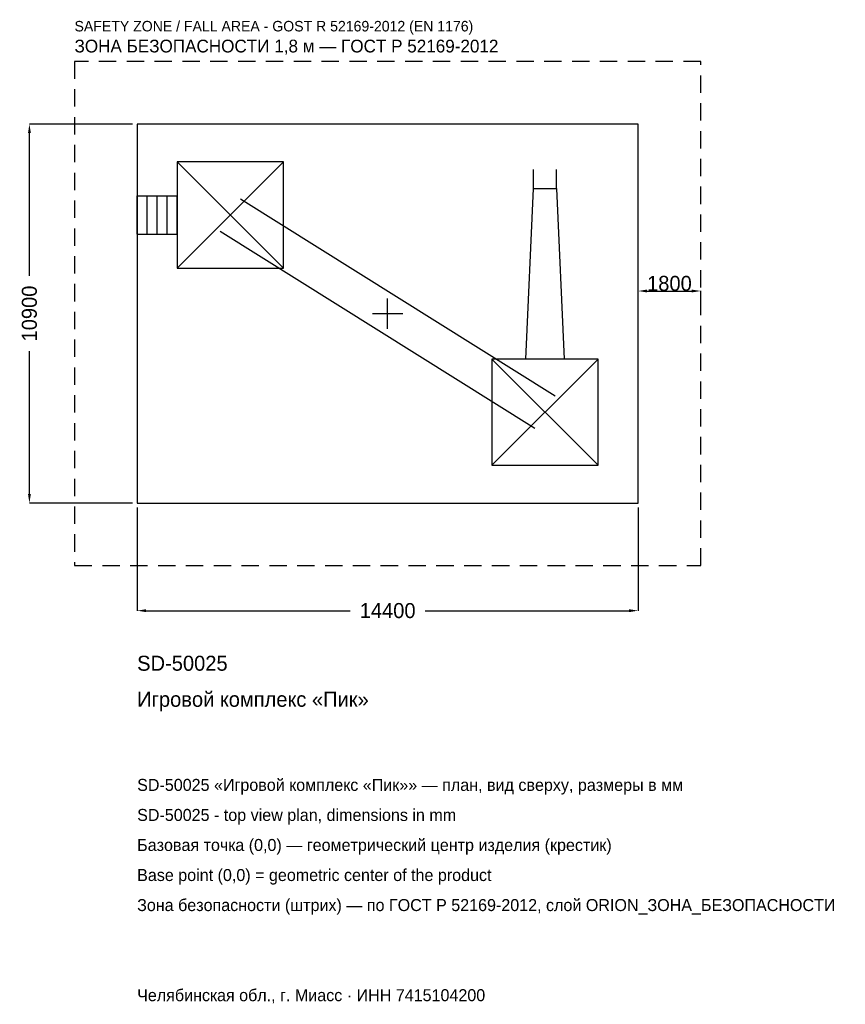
# Model space of a CAD drawing. Header units: metres. Extents: x -10576 to 13156, y -19868 to 8451.
import ezdxf

# ---------------------------------------------------------------- set-up
doc = ezdxf.new("R2010")
doc.units = ezdxf.units.M
doc.linetypes.add('DASHED', pattern=[800, 500, -300])
for name, color, linetype in [('ЗСК_ДАННЫЕ', 3, 'Continuous'), ('ЗСК_ЗОНА_БЕЗОПАСНОСТИ', 1, 'Continuous'), ('ЗСК_КОНТУР', 7, 'Continuous'), ('ЗСК_РАЗМЕРЫ', 8, 'Continuous')]:
    doc.layers.add(name, color=color, linetype=linetype)
doc.dimstyles.new('ORION', dxfattribs={"dimtxt": 432, "dimasz": 259.2, "dimexe": 1.25, "dimexo": 129.6, "dimtad": 1, "dimdec": 0, "dimcen": 2.5, "dimazin": 3, "dimtfac": 1, "dimtmove": 0, "dimatfit": 3})

# ---------------------------------------------------------------- blocks, each defined once
blk = doc.blocks.new('_CLOSEDFILLED')
at = {"color": 0, "linetype": 'BYBLOCK'}
blk.add_solid([(-1, 0.16), (0, 0), (-1, -0.16)], dxfattribs=at)
blk = doc.blocks.new('*D1')
for p, q in [((-7200, -5579.6), (-7200, -8546)), ((7200, -5579.6), (7200, -8546)), ((-6940.8, -8546), (-1080, -8546)), ((1080, -8546), (6940.8, -8546))]:
    blk.add_line(p, q)
at = {"layer": 'Defpoints'}
for p in [(-7200, -5450), (7200, -5450), (-7200, -8546)]:
    blk.add_point(p, dxfattribs=at)
at = {"layer": 'ЗСК_РАЗМЕРЫ', "xscale": 259.2, "yscale": 259.2, "rotation": 180}
blk.add_blockref('_CLOSEDFILLED', (-7200, -8546), dxfattribs=at)
at = {"layer": 'ЗСК_РАЗМЕРЫ', "xscale": 259.2, "yscale": 259.2}
blk.add_blockref('_CLOSEDFILLED', (7200, -8546), dxfattribs=at)
at = {"layer": 'ЗСК_РАЗМЕРЫ', "insert": (0, -8546), "char_height": 432, "attachment_point": 5}
blk.add_mtext('14400', dxfattribs=at)
blk = doc.blocks.new('*D2')
for p, q in [((-7329.6, 5450), (-10296, 5450)), ((-10296, 1080), (-10296, 5190.8)), ((-10296, -5190.8), (-10296, -1080)), ((-7329.6, -5450), (-10296, -5450))]:
    blk.add_line(p, q)
at = {"layer": 'Defpoints'}
for p in [(-7200, 5450), (-10296, -5450), (-7200, -5450)]:
    blk.add_point(p, dxfattribs=at)
at = {"layer": 'ЗСК_РАЗМЕРЫ', "xscale": 259.2, "yscale": 259.2}
for p, rotation in [((-10296, 5450), 90), ((-10296, -5450), 270)]:
    blk.add_blockref('_CLOSEDFILLED', p, dxfattribs=dict(at, rotation=rotation))
at = {"layer": 'ЗСК_РАЗМЕРЫ', "insert": (-10296, 0), "char_height": 432, "attachment_point": 5, "rotation": 90}
blk.add_mtext('10900', dxfattribs=at)
blk = doc.blocks.new('ОРИОН SD-50025 Игровой комплекс Пик')
at = {"layer": 'ЗСК_ЗОНА_БЕЗОПАСНОСТИ', "linetype": 'DASHED'}
blk.add_lwpolyline([(-9000, -7250), (9000, -7250), (9000, 7250), (-9000, 7250)], close=True, dxfattribs=at)
at = {"layer": 'ЗСК_КОНТУР'}
for p, q in [((-6048, 1308), (-2996, 4360)), ((-6048, 4360), (-2996, 1308)), ((4192.4, 3597), (4192.4, 4146.4)), ((4851.6, 3597), (4851.6, 4146.4)), ((-7200, 3383.4), (-6048, 3383.4)), ((-7200, 2284.6), (-7200, 3383.4)), ((-6912, 2284.6), (-6912, 3383.4)), ((-6624, 2284.6), (-6624, 3383.4)), ((-6336, 2284.6), (-6336, 3383.4)), ((-6048, 2284.6), (-6048, 3383.4)), ((-4230.3, 3299.5), (4813.7, -2368.5)), ((-7200, 2284.6), (-6048, 2284.6)), ((-4813.7, 2368.5), (4230.3, -3299.5)), ((2996, -4360), (6048, -1308)), ((2996, -1308), (6048, -4360))]:
    blk.add_line(p, q, dxfattribs=at)
for points in [[(-7200, -5450), (7200, -5450), (7200, 5450), (-7200, 5450)], [(-6048, 1308), (-2996, 1308), (-2996, 4360), (-6048, 4360)], [(2996, -4360), (6048, -4360), (6048, -1308), (2996, -1308)]]:
    blk.add_lwpolyline(points, close=True, dxfattribs=at)
blk.add_lwpolyline([(3972.6, -1308), (4192.4, 3597), (4851.6, 3597), (5071.4, -1308)], dxfattribs=at)
at = {"layer": 'ЗСК_РАЗМЕРЫ'}
for p, q in [((0, -436), (0, 436)), ((-436, 0), (436, 0))]:
    blk.add_line(p, q, dxfattribs=at)
at = {"layer": 'ЗСК_ДАННЫЕ'}
for tag, p in [('АРТИКУЛ', (-7200, -10274)), ('НАИМЕНОВАНИЕ', (-7200, -11310.8))]:
    blk.add_attdef(tag, p, '', height=432, dxfattribs=at)
at = {"layer": 'ЗСК_ДАННЫЕ', "flags": 1}
for tag, p in [('ПРОИЗВОДИТЕЛЬ', (-7200, -12347.6)), ('ТЕЛЕФОН', (-7200, -13384.4)), ('САЙТ', (-7200, -15458)), ('АДРЕС', (-7200, -16494.8)), ('РЕКВИЗИТЫ', (-7200, -17531.6)), ('ГАБАРИТЫ', (-7200, -18568.4)), ('ЗОНА_БЕЗОПАСНОСТИ', (-7200, -19605.2))]:
    blk.add_attdef(tag, p, '', height=432, dxfattribs=at)
at = {"layer": 'ЗСК_ЗОНА_БЕЗОПАСНОСТИ', "color": 1}
for s, height, p in [('SAFETY ZONE / FALL AREA - GOST R 52169-2012 (EN 1176)', 302.4, (-9000, 8114)), ('ЗОНА БЕЗОПАСНОСТИ 1,8 м — ГОСТ Р 52169-2012', 367.2, (-9000, 7509.2))]:
    blk.add_text(s, height=height, dxfattribs=at).set_placement(p)
at = {"layer": 'ЗСК_РАЗМЕРЫ'}
dim = blk.add_linear_dim(base=(-10296, -5450), p1=(-7200, -5450), p2=(-7200, 5450), angle=90, dimstyle='ORION', dxfattribs=at)
dim.commit()
dim.dimension.update_dxf_attribs({"geometry": '*D2', "text_midpoint": (-10296, 0)})
blk.add_linear_dim(base=(7200, 648), p1=(7200, 0), p2=(9000, 0), dimstyle='ORION', dxfattribs=at).render()
dim = blk.add_linear_dim(base=(-7200, -8546), p1=(-7200, -5450), p2=(7200, -5450), dimstyle='ORION', dxfattribs=at)
dim.commit()
dim.dimension.update_dxf_attribs({"geometry": '*D1', "text_midpoint": (0, -8546)})

msp = doc.modelspace()

# ---------------------------------------------------------------- block references
msp.add_blockref('ОРИОН SD-50025 Игровой комплекс Пик', (0, 0)).add_auto_attribs({'АРТИКУЛ': 'SD-50025', 'НАИМЕНОВАНИЕ': 'Игровой комплекс «Пик»'})

# ---------------------------------------------------------------- texts
at = {"layer": 'ЗСК_ДАННЫЕ', "color": 3}
for s, p in [('SD-50025 «Игровой комплекс «Пик»» — план, вид сверху, размеры в мм', (-7200, -13730)), ('SD-50025 - top view plan, dimensions in mm', (-7200, -14594)), ('Челябинская обл., г. Миасс · ИНН 7415104200', (-7200, -19778))]:
    msp.add_text(s, height=345.6, dxfattribs=at).set_placement(p)
at = {"layer": 'ЗСК_ДАННЫЕ', "color": 7}
for s, p in [('Базовая точка (0,0) — геометрический центр изделия (крестик)', (-7200, -15458)), ('Base point (0,0) = geometric center of the product', (-7200, -16322))]:
    msp.add_text(s, height=345.6, dxfattribs=at).set_placement(p)
at = {"layer": 'ЗСК_ДАННЫЕ', "color": 1}
msp.add_text('Зона безопасности (штрих) — по ГОСТ Р 52169-2012, слой ORION_ЗОНА_БЕЗОПАСНОСТИ', height=345.6, dxfattribs=at).set_placement((-7200, -17186))

doc.saveas('drawing.dxf')
